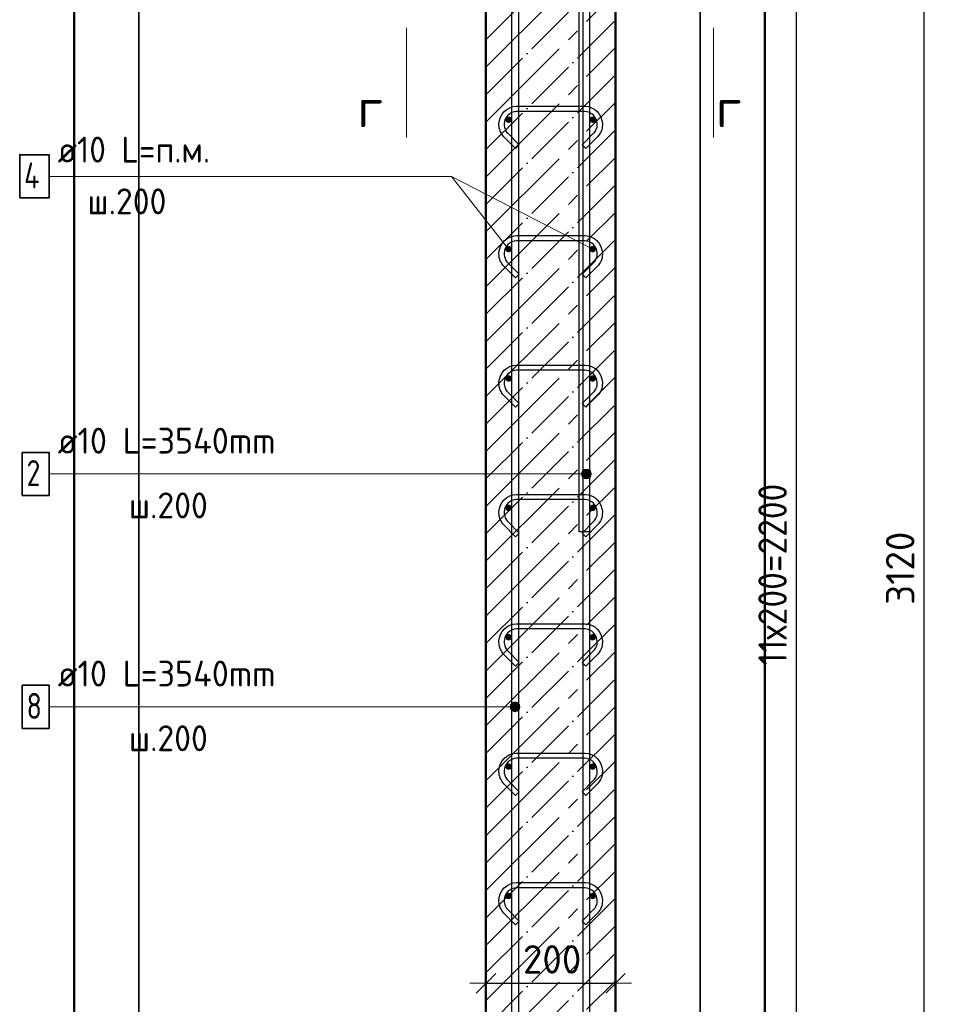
# Model space of a CAD drawing. Header units: millimetres. Extents: x -27380 to 48638, y 46540 to 72525.
# Tile 29 of 106: x -20814 to -19391, y 61243 to 62765. Entities that reach past the tile are written whole.
import ezdxf

# ---------------------------------------------------------------- set-up
doc = ezdxf.new("R2010")
doc.units = ezdxf.units.MM
doc.header["$PDMODE"] = 65
doc.linetypes.add('______11', pattern=[100, 80, -10, 0, -10])
doc.linetypes.add('______5', pattern=[220, 160, -20, 20, -20])
for name, color, linetype, lineweight in [('Standard', 7, 'Continuous', 25), ('Арм.стержн. вертикальными 1', 22, 'Continuous', 35), ('Арм.стержн.горизонт. 1', 180, 'Continuous', 35), ('Размерная линия_ общее', 7, 'Continuous', 13)]:
    doc.layers.add(name, color=color, linetype=linetype, lineweight=lineweight)
doc.layers.add('Арм.стержн. вертикальными 2', color=7, linetype='Continuous', lineweight=35, true_color=0x006e00)
doc.layers.add('Арм.стержн.Стяжки', color=7, linetype='Continuous', lineweight=35, true_color=0x501e0f)
doc.styles.add('ISOCPEUR', font='ISOCPEUR')
doc.dimstyles.new('DIMSTYLE_7', dxfattribs={"dimtxt": 44, "dimasz": 50, "dimexe": 0, "dimexo": 0, "dimgap": 22, "dimtad": 2, "dimdec": 0, "dimrnd": 5, "dimzin": 12, "dimdsep": 46, "dimtxsty": 'ISOCPEUR', "dimblk1": 'ALL_ML_STRICH', "dimblk2": 'ALL_ML_STRICH', "dimsah": 1, "dimcen": 0, "dimclrd": 7, "dimclre": 256, "dimclrt": 7, "dimadec": 0, "dimazin": 0, "dimtfac": 1, "dimtdec": 0, "dimtix": 1, "dimtmove": 2, "dimatfit": 3, "dimfxl": 0, "dimtzin": 0, "dimlwd": 0, "dimlwe": -3, "dimarcsym": 0})

# ---------------------------------------------------------------- blocks, each defined once
blk = doc.blocks.new('ALL_ML_STRICH')
at = {"color": 0, "linetype": 'ByBlock', "lineweight": -2}
for p, q in [((0, -0.5), (0, 0.5)), ((-1, 0), (0.5, 0)), ((-0.3, -0.3), (0.3, 0.3))]:
    blk.add_line(p, q, dxfattribs=at)
blk = doc.blocks.new('*D187')
at = {"layer": 'DEFPOINTS', "color": 7, "linetype": 'Continuous', "lineweight": 13, "transparency": 33554687}
for p in [(-19892.9, 63470.7), (-19845, 60350.7), (-19415.7, 60350.7)]:
    blk.add_point(p, dxfattribs=at)
at = {"layer": 'Размерная линия_ общее', "color": 253, "linetype": 'Continuous', "lineweight": -2, "true_color": 0xa0a0a0, "transparency": 33554687}
for p, q in [((-19872.9, 63470.7), (-19415.7, 63470.7)), ((-19825, 60350.7), (-19415.7, 60350.7))]:
    blk.add_line(p, q, dxfattribs=at)
at = {"layer": 'Размерная линия_ общее', "color": 7, "linetype": 'Continuous', "lineweight": -2, "transparency": 33554687}
blk.add_line((-19415.7, 60350.7), (-19415.7, 63470.7), dxfattribs=at)
at = {"layer": 'Размерная линия_ общее', "color": 7, "linetype": 'Continuous', "lineweight": 13, "transparency": 33554687, "xscale": 50, "yscale": 50, "zscale": 50}
for p, rotation in [((-19415.7, 63470.7), 90), ((-19415.7, 60350.7), 270)]:
    blk.add_blockref('ALL_ML_STRICH', p, dxfattribs=dict(at, rotation=rotation))
at = {"layer": 'Размерная линия_ общее', "color": 7, "linetype": 'Continuous', "lineweight": 13, "transparency": 33554687, "insert": (-19452.7, 61917.3), "char_height": 44, "width": 176, "attachment_point": 5, "rotation": 90, "style": 'ISOCPEUR'}
blk.add_mtext('\\A1;{3120}', dxfattribs=at)
blk = doc.blocks.new('*D191')
at = {"layer": 'DEFPOINTS', "color": 7, "linetype": 'Continuous', "lineweight": 13, "transparency": 33554687}
for p in [(-19927.9, 63010.7), (-19927.9, 60810.7), (-19612.9, 60810.7)]:
    blk.add_point(p, dxfattribs=at)
at = {"layer": 'Размерная линия_ общее', "color": 253, "linetype": 'Continuous', "lineweight": -2, "true_color": 0xa0a0a0, "transparency": 33554687}
for p, q in [((-19907.9, 63010.7), (-19612.9, 63010.7)), ((-19907.9, 60810.7), (-19612.9, 60810.7))]:
    blk.add_line(p, q, dxfattribs=at)
at = {"layer": 'Размерная линия_ общее', "color": 7, "linetype": 'Continuous', "lineweight": -2, "transparency": 33554687}
blk.add_line((-19612.9, 60810.7), (-19612.9, 63010.7), dxfattribs=at)
at = {"layer": 'Размерная линия_ общее', "color": 7, "linetype": 'Continuous', "lineweight": 13, "transparency": 33554687, "xscale": 50, "yscale": 50, "zscale": 50}
for p, rotation in [((-19612.9, 63010.7), 90), ((-19612.9, 60810.7), 270)]:
    blk.add_blockref('ALL_ML_STRICH', p, dxfattribs=dict(at, rotation=rotation))
at = {"layer": 'Размерная линия_ общее', "color": 7, "linetype": 'Continuous', "lineweight": 13, "transparency": 33554687, "insert": (-19671.9, 61766.7), "char_height": 44, "width": 2.2, "attachment_point": 1, "rotation": 90, "line_spacing_factor": 0.60241, "style": 'ISOCPEUR'}
blk.add_mtext('\\W0.91;11х200=2200', dxfattribs=at)
blk = doc.blocks.new('*D198')
at = {"layer": 'DEFPOINTS', "color": 7, "linetype": 'Continuous', "lineweight": 13, "transparency": 33554687}
for p in [(-20092.9, 61275.7), (-20092.9, 61266.3), (-19892.9, 61274.9)]:
    blk.add_point(p, dxfattribs=at)
at = {"layer": 'Размерная линия_ общее', "color": 253, "linetype": 'Continuous', "lineweight": -2, "true_color": 0xa0a0a0, "transparency": 33554687}
for p, q in [((-20092.9, 61275.7), (-20092.9, 61275.7)), ((-19892.9, 61275.7), (-19892.9, 61275.7))]:
    blk.add_line(p, q, dxfattribs=at)
at = {"layer": 'Размерная линия_ общее', "color": 7, "linetype": 'Continuous', "lineweight": -2, "transparency": 33554687}
blk.add_line((-20092.9, 61275.7), (-19892.9, 61275.7), dxfattribs=at)
at = {"layer": 'Размерная линия_ общее', "color": 7, "linetype": 'Continuous', "lineweight": 13, "transparency": 33554687, "xscale": 50, "yscale": 50, "zscale": 50, "rotation": 180}
blk.add_blockref('ALL_ML_STRICH', (-20092.9, 61275.7), dxfattribs=at)
at = {"layer": 'Размерная линия_ общее', "color": 7, "linetype": 'Continuous', "lineweight": 13, "transparency": 33554687, "xscale": 50, "yscale": 50, "zscale": 50}
blk.add_blockref('ALL_ML_STRICH', (-19892.9, 61275.7), dxfattribs=at)
at = {"layer": 'Размерная линия_ общее', "color": 7, "linetype": 'Continuous', "lineweight": 13, "transparency": 33554687, "insert": (-19990.7, 61312.7), "char_height": 44, "width": 132, "attachment_point": 5, "style": 'ISOCPEUR'}
blk.add_mtext('\\A1;{200}', dxfattribs=at)

msp = doc.modelspace()

# ---------------------------------------------------------------- hatches: boundary and pattern name
at = {"layer": 'Арм.стержн. вертикальными 1', "linetype": 'Continuous', "lineweight": 13, "transparency": 33554687}
for points in [[(-19944.3, 62059.4), (-19944.3, 62066.9), (-19945.4, 62063.1)], [(-19944.3, 62066.9), (-19941.6, 62056.7), (-19941.6, 62069.6)], [(-19944.3, 62066.9), (-19944.3, 62059.4), (-19941.6, 62056.7)], [(-19941.6, 62069.6), (-19937.9, 62055.6), (-19937.9, 62070.6)], [(-19941.6, 62069.6), (-19941.6, 62056.7), (-19937.9, 62055.6)], [(-19937.9, 62070.6), (-19937.9, 62055.6), (-19934.1, 62056.7)], [(-19937.9, 62070.6), (-19934.1, 62056.7), (-19934.1, 62069.6)], [(-19934.1, 62069.6), (-19934.1, 62056.7), (-19931.4, 62059.4)], [(-19934.1, 62069.6), (-19931.4, 62059.4), (-19931.4, 62066.9)], [(-19931.4, 62066.9), (-19931.4, 62059.4), (-19930.4, 62063.1)], [(-20054.3, 61699.4), (-20054.3, 61706.9), (-20055.4, 61703.1)], [(-20054.3, 61706.9), (-20051.6, 61696.7), (-20051.6, 61709.6)], [(-20054.3, 61706.9), (-20054.3, 61699.4), (-20051.6, 61696.7)], [(-20051.6, 61709.6), (-20047.9, 61695.6), (-20047.9, 61710.6)], [(-20051.6, 61709.6), (-20051.6, 61696.7), (-20047.9, 61695.6)], [(-20047.9, 61710.6), (-20047.9, 61695.6), (-20044.1, 61696.7)], [(-20047.9, 61710.6), (-20044.1, 61696.7), (-20044.1, 61709.6)], [(-20044.1, 61709.6), (-20044.1, 61696.7), (-20041.4, 61699.4)], [(-20044.1, 61709.6), (-20041.4, 61699.4), (-20041.4, 61706.9)], [(-20041.4, 61706.9), (-20041.4, 61699.4), (-20040.4, 61703.1)]]:
    msp.add_hatch(color=7, dxfattribs=at).paths.add_polyline_path(points)
at = {"layer": 'Арм.стержн.горизонт. 1', "linetype": 'Continuous', "lineweight": 50, "transparency": 33554687}
for points in [[(-20052.9, 62610.7), (-20053.3, 62612.6), (-20054.4, 62614.2), (-20056, 62615.3), (-20057.9, 62615.7), (-20059.8, 62615.3), (-20061.4, 62614.2), (-20062.5, 62612.6), (-20062.9, 62610.7), (-20062.5, 62608.8), (-20061.4, 62607.1), (-20059.8, 62606.1), (-20057.9, 62605.7), (-20056, 62606.1), (-20054.4, 62607.1), (-20053.3, 62608.8)], [(-19922.9, 62610.7), (-19923.3, 62612.6), (-19924.4, 62614.2), (-19926, 62615.3), (-19927.9, 62615.7), (-19929.8, 62615.3), (-19931.4, 62614.2), (-19932.5, 62612.6), (-19932.9, 62610.7), (-19932.5, 62608.8), (-19931.4, 62607.1), (-19929.8, 62606.1), (-19927.9, 62605.7), (-19926, 62606.1), (-19924.4, 62607.1), (-19923.3, 62608.8)], [(-20052.9, 62410.7), (-20053.3, 62412.6), (-20054.4, 62414.2), (-20056, 62415.3), (-20057.9, 62415.7), (-20059.8, 62415.3), (-20061.4, 62414.2), (-20062.5, 62412.6), (-20062.9, 62410.7), (-20062.5, 62408.8), (-20061.4, 62407.1), (-20059.8, 62406.1), (-20057.9, 62405.7), (-20056, 62406.1), (-20054.4, 62407.1), (-20053.3, 62408.8)], [(-19922.9, 62410.7), (-19923.3, 62412.6), (-19924.4, 62414.2), (-19926, 62415.3), (-19927.9, 62415.7), (-19929.8, 62415.3), (-19931.4, 62414.2), (-19932.5, 62412.6), (-19932.9, 62410.7), (-19932.5, 62408.8), (-19931.4, 62407.1), (-19929.8, 62406.1), (-19927.9, 62405.7), (-19926, 62406.1), (-19924.4, 62407.1), (-19923.3, 62408.8)], [(-20052.9, 62210.7), (-20053.3, 62212.6), (-20054.4, 62214.2), (-20056, 62215.3), (-20057.9, 62215.7), (-20059.8, 62215.3), (-20061.4, 62214.2), (-20062.5, 62212.6), (-20062.9, 62210.7), (-20062.5, 62208.8), (-20061.4, 62207.1), (-20059.8, 62206.1), (-20057.9, 62205.7), (-20056, 62206.1), (-20054.4, 62207.1), (-20053.3, 62208.8)], [(-19922.9, 62210.7), (-19923.3, 62212.6), (-19924.4, 62214.2), (-19926, 62215.3), (-19927.9, 62215.7), (-19929.8, 62215.3), (-19931.4, 62214.2), (-19932.5, 62212.6), (-19932.9, 62210.7), (-19932.5, 62208.8), (-19931.4, 62207.1), (-19929.8, 62206.1), (-19927.9, 62205.7), (-19926, 62206.1), (-19924.4, 62207.1), (-19923.3, 62208.8)], [(-20052.9, 62010.7), (-20053.3, 62012.6), (-20054.4, 62014.2), (-20056, 62015.3), (-20057.9, 62015.7), (-20059.8, 62015.3), (-20061.4, 62014.2), (-20062.5, 62012.6), (-20062.9, 62010.7), (-20062.5, 62008.8), (-20061.4, 62007.1), (-20059.8, 62006.1), (-20057.9, 62005.7), (-20056, 62006.1), (-20054.4, 62007.1), (-20053.3, 62008.8)], [(-19922.9, 62010.7), (-19923.3, 62012.6), (-19924.4, 62014.2), (-19926, 62015.3), (-19927.9, 62015.7), (-19929.8, 62015.3), (-19931.4, 62014.2), (-19932.5, 62012.6), (-19932.9, 62010.7), (-19932.5, 62008.8), (-19931.4, 62007.1), (-19929.8, 62006.1), (-19927.9, 62005.7), (-19926, 62006.1), (-19924.4, 62007.1), (-19923.3, 62008.8)], [(-20052.9, 61810.7), (-20053.3, 61812.6), (-20054.4, 61814.2), (-20056, 61815.3), (-20057.9, 61815.7), (-20059.8, 61815.3), (-20061.4, 61814.2), (-20062.5, 61812.6), (-20062.9, 61810.7), (-20062.5, 61808.8), (-20061.4, 61807.1), (-20059.8, 61806.1), (-20057.9, 61805.7), (-20056, 61806.1), (-20054.4, 61807.1), (-20053.3, 61808.8)], [(-19922.9, 61810.7), (-19923.3, 61812.6), (-19924.4, 61814.2), (-19926, 61815.3), (-19927.9, 61815.7), (-19929.8, 61815.3), (-19931.4, 61814.2), (-19932.5, 61812.6), (-19932.9, 61810.7), (-19932.5, 61808.8), (-19931.4, 61807.1), (-19929.8, 61806.1), (-19927.9, 61805.7), (-19926, 61806.1), (-19924.4, 61807.1), (-19923.3, 61808.8)], [(-20052.9, 61610.7), (-20053.3, 61612.6), (-20054.4, 61614.2), (-20056, 61615.3), (-20057.9, 61615.7), (-20059.8, 61615.3), (-20061.4, 61614.2), (-20062.5, 61612.6), (-20062.9, 61610.7), (-20062.5, 61608.8), (-20061.4, 61607.1), (-20059.8, 61606.1), (-20057.9, 61605.7), (-20056, 61606.1), (-20054.4, 61607.1), (-20053.3, 61608.8)], [(-19922.9, 61610.7), (-19923.3, 61612.6), (-19924.4, 61614.2), (-19926, 61615.3), (-19927.9, 61615.7), (-19929.8, 61615.3), (-19931.4, 61614.2), (-19932.5, 61612.6), (-19932.9, 61610.7), (-19932.5, 61608.8), (-19931.4, 61607.1), (-19929.8, 61606.1), (-19927.9, 61605.7), (-19926, 61606.1), (-19924.4, 61607.1), (-19923.3, 61608.8)], [(-20052.9, 61410.7), (-20053.3, 61412.6), (-20054.4, 61414.2), (-20056, 61415.3), (-20057.9, 61415.7), (-20059.8, 61415.3), (-20061.4, 61414.2), (-20062.5, 61412.6), (-20062.9, 61410.7), (-20062.5, 61408.8), (-20061.4, 61407.1), (-20059.8, 61406.1), (-20057.9, 61405.7), (-20056, 61406.1), (-20054.4, 61407.1), (-20053.3, 61408.8)], [(-19922.9, 61410.7), (-19923.3, 61412.6), (-19924.4, 61414.2), (-19926, 61415.3), (-19927.9, 61415.7), (-19929.8, 61415.3), (-19931.4, 61414.2), (-19932.5, 61412.6), (-19932.9, 61410.7), (-19932.5, 61408.8), (-19931.4, 61407.1), (-19929.8, 61406.1), (-19927.9, 61405.7), (-19926, 61406.1), (-19924.4, 61407.1), (-19923.3, 61408.8)]]:
    msp.add_hatch(color=4, dxfattribs=at).paths.add_polyline_path(points)

# ---------------------------------------------------------------- linework, layer by layer
at = {"layer": 'Standard', "color": 52, "linetype": 'Continuous', "lineweight": -3, "transparency": 33554687}
for p, q in [((-20629.4, 60306.1), (-20629.4, 63944.3)), ((-20629.4, 63944.3), (-20629.4, 60306.1)), ((-19762, 63944.3), (-19762, 60306.1)), ((-19762, 60306.1), (-19762, 63944.3))]:
    msp.add_line(p, q, dxfattribs=at)
at = {"layer": 'Standard', "color": 7, "linetype": 'Continuous', "lineweight": 13, "transparency": 33554687}
for p, q in [((-20215.7, 62752.8), (-20215.7, 62583.2)), ((-19741.1, 62752.8), (-19741.1, 62583.2)), ((-19927.9, 62410.7), (-20146.3, 62523.1))]:
    msp.add_line(p, q, dxfattribs=at)
at = {"layer": 'Standard', "color": 7, "linetype": 'Continuous', "lineweight": 50, "transparency": 33554687}
msp.add_lwpolyline([(-20729.4, 60206.1), (-19662, 60206.1), (-19662, 64044.3), (-20729.4, 64044.3), (-20729.4, 60206.1)], dxfattribs=at)
at = {"layer": 'Арм.стержн. вертикальными 1', "color": 7, "linetype": 'Continuous', "lineweight": 13, "transparency": 33554687}
for p, q in [((-20768.3, 62063.1), (-20164.3, 62063.1)), ((-20164.3, 62063.1), (-19937.9, 62063.1)), ((-19945.4, 62063.1), (-19945.4, 62063.1)), ((-19937.9, 62070.6), (-19937.9, 62070.6)), ((-19930.4, 62063.1), (-19930.4, 62063.1)), ((-19937.9, 62055.6), (-19937.9, 62055.6)), ((-20047.9, 61710.6), (-20047.9, 61710.6)), ((-20768.3, 61703.1), (-20164.3, 61703.1)), ((-20164.3, 61703.1), (-20047.9, 61703.1)), ((-20055.4, 61703.1), (-20055.4, 61703.1)), ((-20047.9, 61695.6), (-20047.9, 61695.6)), ((-20040.4, 61703.1), (-20040.4, 61703.1))]:
    msp.add_line(p, q, dxfattribs=at)
at = {"layer": 'Арм.стержн. вертикальными 1', "color": 4, "linetype": 'Continuous', "lineweight": 25, "transparency": 33554687}
for points in [[(-19942.9, 60350.7), (-19942.9, 63561.6), (-19943.5, 63566.2), (-19945, 63570.7), (-19947.4, 63574.9), (-19950.2, 63578.3), (-19953.6, 63581.2), (-19957.8, 63583.5), (-19962.4, 63585), (-19966.9, 63585.7), (-20247.9, 63585.7), (-20247.9, 63595.7), (-19966.2, 63595.7), (-19960.1, 63594.8), (-19953.8, 63592.7), (-19947.9, 63589.5), (-19943.1, 63585.4), (-19939.1, 63580.6), (-19935.8, 63574.8), (-19933.7, 63568.4), (-19932.9, 63562.3), (-19932.9, 60350.7), (-19942.9, 60350.7)], [(-19942.9, 60350.7), (-19942.9, 63561.6), (-19943.5, 63566.2), (-19945, 63570.7), (-19947.4, 63574.9), (-19950.2, 63578.3), (-19953.6, 63581.2), (-19957.8, 63583.5), (-19962.4, 63585), (-19966.9, 63585.7), (-20247.9, 63585.7), (-20247.9, 63595.7), (-19966.2, 63595.7), (-19960.1, 63594.8), (-19953.8, 63592.7), (-19947.9, 63589.5), (-19943.1, 63585.4), (-19939.1, 63580.6), (-19935.8, 63574.8), (-19933.7, 63568.4), (-19932.9, 63562.3), (-19932.9, 60350.7), (-19942.9, 60350.7)], [(-19942.9, 60350.7), (-19942.9, 63561.6), (-19943.5, 63566.2), (-19945, 63570.7), (-19947.4, 63574.9), (-19950.2, 63578.3), (-19953.6, 63581.2), (-19957.8, 63583.5), (-19962.4, 63585), (-19966.9, 63585.7), (-20247.9, 63585.7), (-20247.9, 63595.7), (-19966.2, 63595.7), (-19960.1, 63594.8), (-19953.8, 63592.7), (-19947.9, 63589.5), (-19943.1, 63585.4), (-19939.1, 63580.6), (-19935.8, 63574.8), (-19933.7, 63568.4), (-19932.9, 63562.3), (-19932.9, 60350.7), (-19942.9, 60350.7)], [(-20052.9, 60350.7), (-20052.9, 63501.6), (-20053.5, 63506.2), (-20055, 63510.7), (-20057.4, 63514.9), (-20060.2, 63518.3), (-20063.6, 63521.2), (-20067.8, 63523.5), (-20072.4, 63525), (-20076.9, 63525.7), (-20417.9, 63525.7), (-20417.9, 63535.7), (-20076.2, 63535.7), (-20070.1, 63534.8), (-20063.8, 63532.7), (-20057.9, 63529.5), (-20053.1, 63525.4), (-20049.1, 63520.6), (-20045.8, 63514.8), (-20043.7, 63508.4), (-20042.9, 63502.3), (-20042.9, 60350.7), (-20052.9, 60350.7)], [(-20052.9, 60350.7), (-20052.9, 63501.6), (-20053.5, 63506.2), (-20055, 63510.7), (-20057.4, 63514.9), (-20060.2, 63518.3), (-20063.6, 63521.2), (-20067.8, 63523.5), (-20072.4, 63525), (-20076.9, 63525.7), (-20417.9, 63525.7), (-20417.9, 63535.7), (-20076.2, 63535.7), (-20070.1, 63534.8), (-20063.8, 63532.7), (-20057.9, 63529.5), (-20053.1, 63525.4), (-20049.1, 63520.6), (-20045.8, 63514.8), (-20043.7, 63508.4), (-20042.9, 63502.3), (-20042.9, 60350.7), (-20052.9, 60350.7)], [(-20052.9, 60350.7), (-20052.9, 63501.6), (-20053.5, 63506.2), (-20055, 63510.7), (-20057.4, 63514.9), (-20060.2, 63518.3), (-20063.6, 63521.2), (-20067.8, 63523.5), (-20072.4, 63525), (-20076.9, 63525.7), (-20417.9, 63525.7), (-20417.9, 63535.7), (-20076.2, 63535.7), (-20070.1, 63534.8), (-20063.8, 63532.7), (-20057.9, 63529.5), (-20053.1, 63525.4), (-20049.1, 63520.6), (-20045.8, 63514.8), (-20043.7, 63508.4), (-20042.9, 63502.3), (-20042.9, 60350.7), (-20052.9, 60350.7)]]:
    msp.add_lwpolyline(points, dxfattribs=at)
at = {"layer": 'Арм.стержн. вертикальными 1', "color": 7, "linetype": 'Continuous', "lineweight": 35, "transparency": 33554687}
for points in [[(-20809.7, 62029.8), (-20768.3, 62029.8), (-20768.3, 62096.5), (-20809.7, 62096.5), (-20809.7, 62029.8)], [(-20809.7, 61669.8), (-20768.3, 61669.8), (-20768.3, 61736.5), (-20809.7, 61736.5), (-20809.7, 61669.8)]]:
    msp.add_lwpolyline(points, dxfattribs=at)
at = {"layer": 'Арм.стержн. вертикальными 1', "color": 7, "linetype": 'Continuous', "lineweight": 13, "transparency": 33554687}
for centre in [(-19937.9, 62063.1), (-20047.9, 61703.1)]:
    msp.add_circle(centre, 7.5, dxfattribs=at)
at = {"layer": 'Арм.стержн. вертикальными 2', "color": 7, "linetype": 'Continuous', "lineweight": 25, "transparency": 33554687}
msp.add_lwpolyline([(-20598.9, 63603.7), (-19986.3, 63603.7), (-19976.5, 63602.3), (-19966.3, 63599), (-19957, 63593.7), (-19949.3, 63587.3), (-19942.8, 63579.6), (-19937.6, 63570.2), (-19934.3, 63560.1), (-19932.9, 63550.3), (-19932.9, 61973.7), (-19948.9, 61973.7), (-19948.9, 63549.2), (-19949.9, 63556.4), (-19952.3, 63563.8), (-19956.1, 63570.5), (-19960.6, 63575.9), (-19966.1, 63580.5), (-19972.8, 63584.3), (-19980.1, 63586.7), (-19987.4, 63587.7), (-20598.9, 63587.7), (-20598.9, 63603.7)], dxfattribs=at)
msp.add_lwpolyline([(-20598.9, 63603.7), (-19986.3, 63603.7), (-19976.5, 63602.3), (-19966.3, 63599), (-19957, 63593.7), (-19949.3, 63587.3), (-19942.8, 63579.6), (-19937.6, 63570.2), (-19934.3, 63560.1), (-19932.9, 63550.3), (-19932.9, 61973.7), (-19948.9, 61973.7), (-19948.9, 63549.2), (-19949.9, 63556.4), (-19952.3, 63563.8), (-19956.1, 63570.5), (-19960.6, 63575.9), (-19966.1, 63580.5), (-19972.8, 63584.3), (-19980.1, 63586.7), (-19987.4, 63587.7), (-20598.9, 63587.7), (-20598.9, 63603.7)], dxfattribs=at)
msp.add_lwpolyline([(-20598.9, 63603.7), (-19986.3, 63603.7), (-19976.5, 63602.3), (-19966.3, 63599), (-19957, 63593.7), (-19949.3, 63587.3), (-19942.8, 63579.6), (-19937.6, 63570.2), (-19934.3, 63560.1), (-19932.9, 63550.3), (-19932.9, 61973.7), (-19948.9, 61973.7), (-19948.9, 63549.2), (-19949.9, 63556.4), (-19952.3, 63563.8), (-19956.1, 63570.5), (-19960.6, 63575.9), (-19966.1, 63580.5), (-19972.8, 63584.3), (-19980.1, 63586.7), (-19987.4, 63587.7), (-20598.9, 63587.7), (-20598.9, 63603.7)], dxfattribs=at)
at = {"layer": 'Арм.стержн.горизонт. 1', "color": 7, "linetype": 'Continuous', "lineweight": 13, "transparency": 33554687}
for p, q in [((-20768.3, 62523.1), (-20146.3, 62523.1)), ((-20146.3, 62523.1), (-20057.9, 62410.7))]:
    msp.add_line(p, q, dxfattribs=at)
at = {"layer": 'Арм.стержн.горизонт. 1', "color": 7, "linetype": 'Continuous', "lineweight": 35, "transparency": 33554687}
msp.add_lwpolyline([(-20813.7, 62489.8), (-20768.3, 62489.8), (-20768.3, 62556.5), (-20813.7, 62556.5), (-20813.7, 62489.8)], dxfattribs=at)
at = {"layer": 'Арм.стержн.Стяжки', "color": 40, "linetype": 'Continuous', "lineweight": 25, "transparency": 33554687}
for points in [[(-20047.1, 62566.1), (-20065.2, 62584.2), (-20066.8, 62586.1), (-20068.4, 62588.2), (-20069.7, 62590.5), (-20070.8, 62592.8), (-20071.6, 62595.2), (-20072.3, 62597.8), (-20072.7, 62600.4), (-20072.9, 62602.9), (-20072.9, 62604.9), (-20072.2, 62609.7), (-20070.5, 62614.8), (-20067.9, 62619.5), (-20064.7, 62623.3), (-20060.9, 62626.6), (-20056.2, 62629.2), (-20051.1, 62630.9), (-20046.2, 62631.5), (-19939.6, 62631.5), (-19934.7, 62630.9), (-19929.6, 62629.2), (-19924.9, 62626.6), (-19921.1, 62623.3), (-19917.9, 62619.5), (-19915.3, 62614.8), (-19913.6, 62609.7), (-19912.9, 62604.9), (-19912.9, 62602.9), (-19913.1, 62600.4), (-19913.5, 62597.8), (-19914.1, 62595.2), (-19915, 62592.8), (-19916.1, 62590.5), (-19917.4, 62588.2), (-19919, 62586.1), (-19920.6, 62584.2), (-19938.7, 62566.1), (-19944.3, 62571.8), (-19926.5, 62589.7), (-19925.2, 62591.1), (-19924.2, 62592.6), (-19923.2, 62594.2), (-19922.4, 62595.9), (-19921.8, 62597.6), (-19921.3, 62599.4), (-19921, 62601.3), (-19920.9, 62603.2), (-19920.9, 62604.3), (-19921.4, 62607.9), (-19922.6, 62611.6), (-19924.5, 62614.9), (-19926.8, 62617.7), (-19929.5, 62619.9), (-19932.9, 62621.8), (-19936.5, 62623), (-19940.1, 62623.5), (-20045.7, 62623.5), (-20049.3, 62623), (-20052.9, 62621.8), (-20056.3, 62619.9), (-20059, 62617.7), (-20061.3, 62614.9), (-20063.2, 62611.6), (-20064.4, 62607.9), (-20064.9, 62604.3), (-20064.9, 62603.2), (-20064.8, 62601.3), (-20064.5, 62599.4), (-20064, 62597.6), (-20063.4, 62595.9), (-20062.6, 62594.2), (-20061.6, 62592.6), (-20060.5, 62591.1), (-20059.3, 62589.7), (-20041.4, 62571.8), (-20047.1, 62566.1)], [(-20047.1, 62566.1), (-20065.2, 62584.2), (-20066.8, 62586.1), (-20068.4, 62588.2), (-20069.7, 62590.5), (-20070.8, 62592.8), (-20071.6, 62595.2), (-20072.3, 62597.8), (-20072.7, 62600.4), (-20072.9, 62602.9), (-20072.9, 62604.9), (-20072.2, 62609.7), (-20070.5, 62614.8), (-20067.9, 62619.5), (-20064.7, 62623.3), (-20060.9, 62626.6), (-20056.2, 62629.2), (-20051.1, 62630.9), (-20046.2, 62631.5), (-19939.6, 62631.5), (-19934.7, 62630.9), (-19929.6, 62629.2), (-19924.9, 62626.6), (-19921.1, 62623.3), (-19917.9, 62619.5), (-19915.3, 62614.8), (-19913.6, 62609.7), (-19912.9, 62604.9), (-19912.9, 62602.9), (-19913.1, 62600.4), (-19913.5, 62597.8), (-19914.1, 62595.2), (-19915, 62592.8), (-19916.1, 62590.5), (-19917.4, 62588.2), (-19919, 62586.1), (-19920.6, 62584.2), (-19938.7, 62566.1), (-19944.3, 62571.8), (-19926.5, 62589.7), (-19925.2, 62591.1), (-19924.2, 62592.6), (-19923.2, 62594.2), (-19922.4, 62595.9), (-19921.8, 62597.6), (-19921.3, 62599.4), (-19921, 62601.3), (-19920.9, 62603.2), (-19920.9, 62604.3), (-19921.4, 62607.9), (-19922.6, 62611.6), (-19924.5, 62614.9), (-19926.8, 62617.7), (-19929.5, 62619.9), (-19932.9, 62621.8), (-19936.5, 62623), (-19940.1, 62623.5), (-20045.7, 62623.5), (-20049.3, 62623), (-20052.9, 62621.8), (-20056.3, 62619.9), (-20059, 62617.7), (-20061.3, 62614.9), (-20063.2, 62611.6), (-20064.4, 62607.9), (-20064.9, 62604.3), (-20064.9, 62603.2), (-20064.8, 62601.3), (-20064.5, 62599.4), (-20064, 62597.6), (-20063.4, 62595.9), (-20062.6, 62594.2), (-20061.6, 62592.6), (-20060.5, 62591.1), (-20059.3, 62589.7), (-20041.4, 62571.8), (-20047.1, 62566.1)], [(-20047.1, 62366.1), (-20065.2, 62384.2), (-20066.8, 62386.1), (-20068.4, 62388.2), (-20069.7, 62390.5), (-20070.8, 62392.8), (-20071.6, 62395.2), (-20072.3, 62397.8), (-20072.7, 62400.4), (-20072.9, 62402.9), (-20072.9, 62404.9), (-20072.2, 62409.7), (-20070.5, 62414.8), (-20067.9, 62419.5), (-20064.7, 62423.3), (-20060.9, 62426.6), (-20056.2, 62429.2), (-20051.1, 62430.9), (-20046.2, 62431.5), (-19939.6, 62431.5), (-19934.7, 62430.9), (-19929.6, 62429.2), (-19924.9, 62426.6), (-19921.1, 62423.3), (-19917.9, 62419.5), (-19915.3, 62414.8), (-19913.6, 62409.7), (-19912.9, 62404.9), (-19912.9, 62402.9), (-19913.1, 62400.4), (-19913.5, 62397.8), (-19914.1, 62395.2), (-19915, 62392.8), (-19916.1, 62390.5), (-19917.4, 62388.2), (-19919, 62386.1), (-19920.6, 62384.2), (-19938.7, 62366.1), (-19944.3, 62371.8), (-19926.5, 62389.7), (-19925.2, 62391.1), (-19924.2, 62392.6), (-19923.2, 62394.2), (-19922.4, 62395.9), (-19921.8, 62397.6), (-19921.3, 62399.4), (-19921, 62401.3), (-19920.9, 62403.2), (-19920.9, 62404.3), (-19921.4, 62407.9), (-19922.6, 62411.6), (-19924.5, 62414.9), (-19926.8, 62417.7), (-19929.5, 62419.9), (-19932.9, 62421.8), (-19936.5, 62423), (-19940.1, 62423.5), (-20045.7, 62423.5), (-20049.3, 62423), (-20052.9, 62421.8), (-20056.3, 62419.9), (-20059, 62417.7), (-20061.3, 62414.9), (-20063.2, 62411.6), (-20064.4, 62407.9), (-20064.9, 62404.3), (-20064.9, 62403.2), (-20064.8, 62401.3), (-20064.5, 62399.4), (-20064, 62397.6), (-20063.4, 62395.9), (-20062.6, 62394.2), (-20061.6, 62392.6), (-20060.5, 62391.1), (-20059.3, 62389.7), (-20041.4, 62371.8), (-20047.1, 62366.1)], [(-20047.1, 62166.1), (-20065.2, 62184.2), (-20066.8, 62186.1), (-20068.4, 62188.2), (-20069.7, 62190.5), (-20070.8, 62192.8), (-20071.6, 62195.2), (-20072.3, 62197.8), (-20072.7, 62200.4), (-20072.9, 62202.9), (-20072.9, 62204.9), (-20072.2, 62209.7), (-20070.5, 62214.8), (-20067.9, 62219.5), (-20064.7, 62223.3), (-20060.9, 62226.6), (-20056.2, 62229.2), (-20051.1, 62230.9), (-20046.2, 62231.5), (-19939.6, 62231.5), (-19934.7, 62230.9), (-19929.6, 62229.2), (-19924.9, 62226.6), (-19921.1, 62223.3), (-19917.9, 62219.5), (-19915.3, 62214.8), (-19913.6, 62209.7), (-19912.9, 62204.9), (-19912.9, 62202.9), (-19913.1, 62200.4), (-19913.5, 62197.8), (-19914.1, 62195.2), (-19915, 62192.8), (-19916.1, 62190.5), (-19917.4, 62188.2), (-19919, 62186.1), (-19920.6, 62184.2), (-19938.7, 62166.1), (-19944.3, 62171.8), (-19926.5, 62189.7), (-19925.2, 62191.1), (-19924.2, 62192.6), (-19923.2, 62194.2), (-19922.4, 62195.9), (-19921.8, 62197.6), (-19921.3, 62199.4), (-19921, 62201.3), (-19920.9, 62203.2), (-19920.9, 62204.3), (-19921.4, 62207.9), (-19922.6, 62211.6), (-19924.5, 62214.9), (-19926.8, 62217.7), (-19929.5, 62219.9), (-19932.9, 62221.8), (-19936.5, 62223), (-19940.1, 62223.5), (-20045.7, 62223.5), (-20049.3, 62223), (-20052.9, 62221.8), (-20056.3, 62219.9), (-20059, 62217.7), (-20061.3, 62214.9), (-20063.2, 62211.6), (-20064.4, 62207.9), (-20064.9, 62204.3), (-20064.9, 62203.2), (-20064.8, 62201.3), (-20064.5, 62199.4), (-20064, 62197.6), (-20063.4, 62195.9), (-20062.6, 62194.2), (-20061.6, 62192.6), (-20060.5, 62191.1), (-20059.3, 62189.7), (-20041.4, 62171.8), (-20047.1, 62166.1)], [(-20047.1, 62166.1), (-20065.2, 62184.2), (-20066.8, 62186.1), (-20068.4, 62188.2), (-20069.7, 62190.5), (-20070.8, 62192.8), (-20071.6, 62195.2), (-20072.3, 62197.8), (-20072.7, 62200.4), (-20072.9, 62202.9), (-20072.9, 62204.9), (-20072.2, 62209.7), (-20070.5, 62214.8), (-20067.9, 62219.5), (-20064.7, 62223.3), (-20060.9, 62226.6), (-20056.2, 62229.2), (-20051.1, 62230.9), (-20046.2, 62231.5), (-19939.6, 62231.5), (-19934.7, 62230.9), (-19929.6, 62229.2), (-19924.9, 62226.6), (-19921.1, 62223.3), (-19917.9, 62219.5), (-19915.3, 62214.8), (-19913.6, 62209.7), (-19912.9, 62204.9), (-19912.9, 62202.9), (-19913.1, 62200.4), (-19913.5, 62197.8), (-19914.1, 62195.2), (-19915, 62192.8), (-19916.1, 62190.5), (-19917.4, 62188.2), (-19919, 62186.1), (-19920.6, 62184.2), (-19938.7, 62166.1), (-19944.3, 62171.8), (-19926.5, 62189.7), (-19925.2, 62191.1), (-19924.2, 62192.6), (-19923.2, 62194.2), (-19922.4, 62195.9), (-19921.8, 62197.6), (-19921.3, 62199.4), (-19921, 62201.3), (-19920.9, 62203.2), (-19920.9, 62204.3), (-19921.4, 62207.9), (-19922.6, 62211.6), (-19924.5, 62214.9), (-19926.8, 62217.7), (-19929.5, 62219.9), (-19932.9, 62221.8), (-19936.5, 62223), (-19940.1, 62223.5), (-20045.7, 62223.5), (-20049.3, 62223), (-20052.9, 62221.8), (-20056.3, 62219.9), (-20059, 62217.7), (-20061.3, 62214.9), (-20063.2, 62211.6), (-20064.4, 62207.9), (-20064.9, 62204.3), (-20064.9, 62203.2), (-20064.8, 62201.3), (-20064.5, 62199.4), (-20064, 62197.6), (-20063.4, 62195.9), (-20062.6, 62194.2), (-20061.6, 62192.6), (-20060.5, 62191.1), (-20059.3, 62189.7), (-20041.4, 62171.8), (-20047.1, 62166.1)], [(-20047.1, 61966.1), (-20065.2, 61984.2), (-20066.8, 61986.1), (-20068.4, 61988.2), (-20069.7, 61990.5), (-20070.8, 61992.8), (-20071.6, 61995.2), (-20072.3, 61997.8), (-20072.7, 62000.4), (-20072.9, 62002.9), (-20072.9, 62004.9), (-20072.2, 62009.7), (-20070.5, 62014.8), (-20067.9, 62019.5), (-20064.7, 62023.3), (-20060.9, 62026.6), (-20056.2, 62029.2), (-20051.1, 62030.9), (-20046.2, 62031.5), (-19939.6, 62031.5), (-19934.7, 62030.9), (-19929.6, 62029.2), (-19924.9, 62026.6), (-19921.1, 62023.3), (-19917.9, 62019.5), (-19915.3, 62014.8), (-19913.6, 62009.7), (-19912.9, 62004.9), (-19912.9, 62002.9), (-19913.1, 62000.4), (-19913.5, 61997.8), (-19914.1, 61995.2), (-19915, 61992.8), (-19916.1, 61990.5), (-19917.4, 61988.2), (-19919, 61986.1), (-19920.6, 61984.2), (-19938.7, 61966.1), (-19944.3, 61971.8), (-19926.5, 61989.7), (-19925.2, 61991.1), (-19924.2, 61992.6), (-19923.2, 61994.2), (-19922.4, 61995.9), (-19921.8, 61997.6), (-19921.3, 61999.4), (-19921, 62001.3), (-19920.9, 62003.2), (-19920.9, 62004.3), (-19921.4, 62007.9), (-19922.6, 62011.6), (-19924.5, 62014.9), (-19926.8, 62017.7), (-19929.5, 62019.9), (-19932.9, 62021.8), (-19936.5, 62023), (-19940.1, 62023.5), (-20045.7, 62023.5), (-20049.3, 62023), (-20052.9, 62021.8), (-20056.3, 62019.9), (-20059, 62017.7), (-20061.3, 62014.9), (-20063.2, 62011.6), (-20064.4, 62007.9), (-20064.9, 62004.3), (-20064.9, 62003.2), (-20064.8, 62001.3), (-20064.5, 61999.4), (-20064, 61997.6), (-20063.4, 61995.9), (-20062.6, 61994.2), (-20061.6, 61992.6), (-20060.5, 61991.1), (-20059.3, 61989.7), (-20041.4, 61971.8), (-20047.1, 61966.1)], [(-20047.1, 61766.1), (-20065.2, 61784.2), (-20066.8, 61786.1), (-20068.4, 61788.2), (-20069.7, 61790.5), (-20070.8, 61792.8), (-20071.6, 61795.2), (-20072.3, 61797.8), (-20072.7, 61800.4), (-20072.9, 61802.9), (-20072.9, 61804.9), (-20072.2, 61809.7), (-20070.5, 61814.8), (-20067.9, 61819.5), (-20064.7, 61823.3), (-20060.9, 61826.6), (-20056.2, 61829.2), (-20051.1, 61830.9), (-20046.2, 61831.5), (-19939.6, 61831.5), (-19934.7, 61830.9), (-19929.6, 61829.2), (-19924.9, 61826.6), (-19921.1, 61823.3), (-19917.9, 61819.5), (-19915.3, 61814.8), (-19913.6, 61809.7), (-19912.9, 61804.9), (-19912.9, 61802.9), (-19913.1, 61800.4), (-19913.5, 61797.8), (-19914.1, 61795.2), (-19915, 61792.8), (-19916.1, 61790.5), (-19917.4, 61788.2), (-19919, 61786.1), (-19920.6, 61784.2), (-19938.7, 61766.1), (-19944.3, 61771.8), (-19926.5, 61789.7), (-19925.2, 61791.1), (-19924.2, 61792.6), (-19923.2, 61794.2), (-19922.4, 61795.9), (-19921.8, 61797.6), (-19921.3, 61799.4), (-19921, 61801.3), (-19920.9, 61803.2), (-19920.9, 61804.3), (-19921.4, 61807.9), (-19922.6, 61811.6), (-19924.5, 61814.9), (-19926.8, 61817.7), (-19929.5, 61819.9), (-19932.9, 61821.8), (-19936.5, 61823), (-19940.1, 61823.5), (-20045.7, 61823.5), (-20049.3, 61823), (-20052.9, 61821.8), (-20056.3, 61819.9), (-20059, 61817.7), (-20061.3, 61814.9), (-20063.2, 61811.6), (-20064.4, 61807.9), (-20064.9, 61804.3), (-20064.9, 61803.2), (-20064.8, 61801.3), (-20064.5, 61799.4), (-20064, 61797.6), (-20063.4, 61795.9), (-20062.6, 61794.2), (-20061.6, 61792.6), (-20060.5, 61791.1), (-20059.3, 61789.7), (-20041.4, 61771.8), (-20047.1, 61766.1)], [(-20047.1, 61766.1), (-20065.2, 61784.2), (-20066.8, 61786.1), (-20068.4, 61788.2), (-20069.7, 61790.5), (-20070.8, 61792.8), (-20071.6, 61795.2), (-20072.3, 61797.8), (-20072.7, 61800.4), (-20072.9, 61802.9), (-20072.9, 61804.9), (-20072.2, 61809.7), (-20070.5, 61814.8), (-20067.9, 61819.5), (-20064.7, 61823.3), (-20060.9, 61826.6), (-20056.2, 61829.2), (-20051.1, 61830.9), (-20046.2, 61831.5), (-19939.6, 61831.5), (-19934.7, 61830.9), (-19929.6, 61829.2), (-19924.9, 61826.6), (-19921.1, 61823.3), (-19917.9, 61819.5), (-19915.3, 61814.8), (-19913.6, 61809.7), (-19912.9, 61804.9), (-19912.9, 61802.9), (-19913.1, 61800.4), (-19913.5, 61797.8), (-19914.1, 61795.2), (-19915, 61792.8), (-19916.1, 61790.5), (-19917.4, 61788.2), (-19919, 61786.1), (-19920.6, 61784.2), (-19938.7, 61766.1), (-19944.3, 61771.8), (-19926.5, 61789.7), (-19925.2, 61791.1), (-19924.2, 61792.6), (-19923.2, 61794.2), (-19922.4, 61795.9), (-19921.8, 61797.6), (-19921.3, 61799.4), (-19921, 61801.3), (-19920.9, 61803.2), (-19920.9, 61804.3), (-19921.4, 61807.9), (-19922.6, 61811.6), (-19924.5, 61814.9), (-19926.8, 61817.7), (-19929.5, 61819.9), (-19932.9, 61821.8), (-19936.5, 61823), (-19940.1, 61823.5), (-20045.7, 61823.5), (-20049.3, 61823), (-20052.9, 61821.8), (-20056.3, 61819.9), (-20059, 61817.7), (-20061.3, 61814.9), (-20063.2, 61811.6), (-20064.4, 61807.9), (-20064.9, 61804.3), (-20064.9, 61803.2), (-20064.8, 61801.3), (-20064.5, 61799.4), (-20064, 61797.6), (-20063.4, 61795.9), (-20062.6, 61794.2), (-20061.6, 61792.6), (-20060.5, 61791.1), (-20059.3, 61789.7), (-20041.4, 61771.8), (-20047.1, 61766.1)], [(-20047.1, 61566.1), (-20065.2, 61584.2), (-20066.8, 61586.1), (-20068.4, 61588.2), (-20069.7, 61590.5), (-20070.8, 61592.8), (-20071.6, 61595.2), (-20072.3, 61597.8), (-20072.7, 61600.4), (-20072.9, 61602.9), (-20072.9, 61604.9), (-20072.2, 61609.7), (-20070.5, 61614.8), (-20067.9, 61619.5), (-20064.7, 61623.3), (-20060.9, 61626.6), (-20056.2, 61629.2), (-20051.1, 61630.9), (-20046.2, 61631.5), (-19939.6, 61631.5), (-19934.7, 61630.9), (-19929.6, 61629.2), (-19924.9, 61626.6), (-19921.1, 61623.3), (-19917.9, 61619.5), (-19915.3, 61614.8), (-19913.6, 61609.7), (-19912.9, 61604.9), (-19912.9, 61602.9), (-19913.1, 61600.4), (-19913.5, 61597.8), (-19914.1, 61595.2), (-19915, 61592.8), (-19916.1, 61590.5), (-19917.4, 61588.2), (-19919, 61586.1), (-19920.6, 61584.2), (-19938.7, 61566.1), (-19944.3, 61571.8), (-19926.5, 61589.7), (-19925.2, 61591.1), (-19924.2, 61592.6), (-19923.2, 61594.2), (-19922.4, 61595.9), (-19921.8, 61597.6), (-19921.3, 61599.4), (-19921, 61601.3), (-19920.9, 61603.2), (-19920.9, 61604.3), (-19921.4, 61607.9), (-19922.6, 61611.6), (-19924.5, 61614.9), (-19926.8, 61617.7), (-19929.5, 61619.9), (-19932.9, 61621.8), (-19936.5, 61623), (-19940.1, 61623.5), (-20045.7, 61623.5), (-20049.3, 61623), (-20052.9, 61621.8), (-20056.3, 61619.9), (-20059, 61617.7), (-20061.3, 61614.9), (-20063.2, 61611.6), (-20064.4, 61607.9), (-20064.9, 61604.3), (-20064.9, 61603.2), (-20064.8, 61601.3), (-20064.5, 61599.4), (-20064, 61597.6), (-20063.4, 61595.9), (-20062.6, 61594.2), (-20061.6, 61592.6), (-20060.5, 61591.1), (-20059.3, 61589.7), (-20041.4, 61571.8), (-20047.1, 61566.1)], [(-20047.1, 61366.1), (-20065.2, 61384.2), (-20066.8, 61386.1), (-20068.4, 61388.2), (-20069.7, 61390.5), (-20070.8, 61392.8), (-20071.6, 61395.2), (-20072.3, 61397.8), (-20072.7, 61400.4), (-20072.9, 61402.9), (-20072.9, 61404.9), (-20072.2, 61409.7), (-20070.5, 61414.8), (-20067.9, 61419.5), (-20064.7, 61423.3), (-20060.9, 61426.6), (-20056.2, 61429.2), (-20051.1, 61430.9), (-20046.2, 61431.5), (-19939.6, 61431.5), (-19934.7, 61430.9), (-19929.6, 61429.2), (-19924.9, 61426.6), (-19921.1, 61423.3), (-19917.9, 61419.5), (-19915.3, 61414.8), (-19913.6, 61409.7), (-19912.9, 61404.9), (-19912.9, 61402.9), (-19913.1, 61400.4), (-19913.5, 61397.8), (-19914.1, 61395.2), (-19915, 61392.8), (-19916.1, 61390.5), (-19917.4, 61388.2), (-19919, 61386.1), (-19920.6, 61384.2), (-19938.7, 61366.1), (-19944.3, 61371.8), (-19926.5, 61389.7), (-19925.2, 61391.1), (-19924.2, 61392.6), (-19923.2, 61394.2), (-19922.4, 61395.9), (-19921.8, 61397.6), (-19921.3, 61399.4), (-19921, 61401.3), (-19920.9, 61403.2), (-19920.9, 61404.3), (-19921.4, 61407.9), (-19922.6, 61411.6), (-19924.5, 61414.9), (-19926.8, 61417.7), (-19929.5, 61419.9), (-19932.9, 61421.8), (-19936.5, 61423), (-19940.1, 61423.5), (-20045.7, 61423.5), (-20049.3, 61423), (-20052.9, 61421.8), (-20056.3, 61419.9), (-20059, 61417.7), (-20061.3, 61414.9), (-20063.2, 61411.6), (-20064.4, 61407.9), (-20064.9, 61404.3), (-20064.9, 61403.2), (-20064.8, 61401.3), (-20064.5, 61399.4), (-20064, 61397.6), (-20063.4, 61395.9), (-20062.6, 61394.2), (-20061.6, 61392.6), (-20060.5, 61391.1), (-20059.3, 61389.7), (-20041.4, 61371.8), (-20047.1, 61366.1)], [(-20047.1, 61366.1), (-20065.2, 61384.2), (-20066.8, 61386.1), (-20068.4, 61388.2), (-20069.7, 61390.5), (-20070.8, 61392.8), (-20071.6, 61395.2), (-20072.3, 61397.8), (-20072.7, 61400.4), (-20072.9, 61402.9), (-20072.9, 61404.9), (-20072.2, 61409.7), (-20070.5, 61414.8), (-20067.9, 61419.5), (-20064.7, 61423.3), (-20060.9, 61426.6), (-20056.2, 61429.2), (-20051.1, 61430.9), (-20046.2, 61431.5), (-19939.6, 61431.5), (-19934.7, 61430.9), (-19929.6, 61429.2), (-19924.9, 61426.6), (-19921.1, 61423.3), (-19917.9, 61419.5), (-19915.3, 61414.8), (-19913.6, 61409.7), (-19912.9, 61404.9), (-19912.9, 61402.9), (-19913.1, 61400.4), (-19913.5, 61397.8), (-19914.1, 61395.2), (-19915, 61392.8), (-19916.1, 61390.5), (-19917.4, 61388.2), (-19919, 61386.1), (-19920.6, 61384.2), (-19938.7, 61366.1), (-19944.3, 61371.8), (-19926.5, 61389.7), (-19925.2, 61391.1), (-19924.2, 61392.6), (-19923.2, 61394.2), (-19922.4, 61395.9), (-19921.8, 61397.6), (-19921.3, 61399.4), (-19921, 61401.3), (-19920.9, 61403.2), (-19920.9, 61404.3), (-19921.4, 61407.9), (-19922.6, 61411.6), (-19924.5, 61414.9), (-19926.8, 61417.7), (-19929.5, 61419.9), (-19932.9, 61421.8), (-19936.5, 61423), (-19940.1, 61423.5), (-20045.7, 61423.5), (-20049.3, 61423), (-20052.9, 61421.8), (-20056.3, 61419.9), (-20059, 61417.7), (-20061.3, 61414.9), (-20063.2, 61411.6), (-20064.4, 61407.9), (-20064.9, 61404.3), (-20064.9, 61403.2), (-20064.8, 61401.3), (-20064.5, 61399.4), (-20064, 61397.6), (-20063.4, 61395.9), (-20062.6, 61394.2), (-20061.6, 61392.6), (-20060.5, 61391.1), (-20059.3, 61389.7), (-20041.4, 61371.8), (-20047.1, 61366.1)]]:
    msp.add_lwpolyline(points, dxfattribs=at)
at = {"layer": 'Размерная линия_ общее', "color": 7, "linetype": 'Continuous', "lineweight": 50, "transparency": 33554687}
for p, q in [((-20092.9, 63470.7), (-20092.9, 60350.7)), ((-19892.9, 60350.7), (-19892.9, 63470.7))]:
    msp.add_line(p, q, dxfattribs=at)
at = {"layer": 'Размерная линия_ общее', "color": 7, "linetype": '______11', "lineweight": -3, "transparency": 33554687}
for p, q in [((-20092.9, 62734.2), (-19892.9, 62934.2)), ((-20092.9, 62649.4), (-19892.9, 62849.4)), ((-20092.9, 62564.5), (-19892.9, 62764.5)), ((-20092.9, 62479.7), (-19892.9, 62679.7)), ((-20092.9, 62394.8), (-19892.9, 62594.8)), ((-20092.9, 62309.9), (-19892.9, 62509.9)), ((-20092.9, 62225.1), (-19892.9, 62425.1)), ((-20092.9, 62140.2), (-19892.9, 62340.2)), ((-20092.9, 62055.4), (-19892.9, 62255.4)), ((-20092.9, 61970.5), (-19892.9, 62170.5)), ((-20092.9, 61885.7), (-19892.9, 62085.7)), ((-20092.9, 61800.8), (-19892.9, 62000.8)), ((-20092.9, 61716), (-19892.9, 61916)), ((-20092.9, 61631.1), (-19892.9, 61831.1)), ((-20092.9, 61546.3), (-19892.9, 61746.3)), ((-20092.9, 61461.4), (-19892.9, 61661.4)), ((-20092.9, 61376.6), (-19892.9, 61576.6)), ((-20092.9, 61291.7), (-19892.9, 61491.7)), ((-20092.9, 61206.9), (-19892.9, 61406.9)), ((-20092.9, 61122), (-19892.9, 61322))]:
    msp.add_line(p, q, dxfattribs=at)
at = {"layer": 'Размерная линия_ общее', "color": 7, "linetype": '______5', "lineweight": -3, "transparency": 33554687}
for p, q in [((-20092.9, 62691.8), (-19892.9, 62891.8)), ((-20092.9, 62606.9), (-19892.9, 62806.9)), ((-20092.9, 62522.1), (-19892.9, 62722.1)), ((-20092.9, 62437.2), (-19892.9, 62637.2)), ((-20092.9, 62352.4), (-19892.9, 62552.4)), ((-20092.9, 62267.5), (-19892.9, 62467.5)), ((-20092.9, 62182.7), (-19892.9, 62382.7)), ((-20092.9, 62097.8), (-19892.9, 62297.8)), ((-20092.9, 62013), (-19892.9, 62213)), ((-20092.9, 61928.1), (-19892.9, 62128.1)), ((-20092.9, 61843.3), (-19892.9, 62043.3)), ((-20092.9, 61758.4), (-19892.9, 61958.4)), ((-20092.9, 61673.6), (-19892.9, 61873.6)), ((-20092.9, 61588.7), (-19892.9, 61788.7)), ((-20092.9, 61503.8), (-19892.9, 61703.8)), ((-20092.9, 61419), (-19892.9, 61619)), ((-20092.9, 61334.1), (-19892.9, 61534.1)), ((-20092.9, 61249.3), (-19892.9, 61449.3)), ((-20092.9, 61164.4), (-19892.9, 61364.4)), ((-20092.9, 61079.6), (-19892.9, 61279.6))]:
    msp.add_line(p, q, dxfattribs=at)

# ---------------------------------------------------------------- texts
at = {"layer": 'Standard', "color": 7, "linetype": 'Continuous', "lineweight": 13, "transparency": 33554687, "char_height": 60, "width": 65.333, "attachment_point": 7, "style": 'ISOCPEUR'}
for insert in [(-20291.6, 62599.2), (-19737.3, 62599.2)]:
    msp.add_mtext('\\A1;{\\fISOCPEUR|i0|b0;\\H60.000000;\\W1.000000;\\C7;г}\\P', dxfattribs=dict(at, insert=insert))
at = {"layer": 'Арм.стержн. вертикальными 1', "color": 7, "linetype": 'Continuous', "lineweight": 25, "transparency": 33554687, "char_height": 40, "attachment_point": 7, "style": 'ISOCPEUR'}
for s, insert, width in [('\\W0.96;ø10 L=3540mm ', (-20755, 62094.5), 395.02), ('\\W0.78;2', (-20803, 62044.5), 43.521), ('\\W0.95;ш.200 ', (-20645, 61994.5), 174.933), ('\\W0.96;ø10 L=3540mm ', (-20755, 61734.5), 395.02), ('\\W0.78;8', (-20803, 61684.5), 43.521), ('\\W0.95;ш.200 ', (-20645, 61634.5), 174.933)]:
    msp.add_mtext(s, dxfattribs=dict(at, insert=insert, width=width))
at = {"layer": 'Арм.стержн.горизонт. 1', "color": 7, "linetype": 'Continuous', "lineweight": 25, "transparency": 33554687, "char_height": 40, "attachment_point": 7, "style": 'ISOCPEUR'}
for s, insert, width in [('\\W0.94;ø10 L=п.м.', (-20755, 62544.5), 266.644), ('\\W0.80;4', (-20807, 62504.5), 47.978), ('\\W0.95;ш.200 ', (-20709, 62464.5), 174.933)]:
    msp.add_mtext(s, dxfattribs=dict(at, insert=insert, width=width))

# ---------------------------------------------------------------- dimensions: what is measured, and where the dimension line sits
at = {"layer": 'Размерная линия_ общее', "color": 7, "linetype": 'Continuous', "lineweight": 13, "transparency": 33554687}
dim = msp.add_linear_dim(base=(-19415.7, 63470.7), p1=(-19825, 60350.7), p2=(-19872.9, 63470.7), angle=90, dimstyle='DIMSTYLE_7', override={"dimpost": '<>', "dimclrd": 7, "dimclre": 253, "dimclrt": 7, "dimlwd": 0, "dimlwe": 65533}, dxfattribs=at)
dim.commit()
dim.dimension.update_dxf_attribs({"geometry": '*D187', "text_midpoint": (-19452.7, 61917.3), "dimtype": 160})
dim = msp.add_linear_dim(base=(-19612.9, 63010.7), p1=(-19907.9, 60810.7), p2=(-19907.9, 63010.7), angle=90, text='\\W0.91;11х200=2200', dimstyle='DIMSTYLE_7', override={"dimpost": '<>', "dimclrd": 7, "dimclre": 253, "dimclrt": 7, "dimlwd": 0, "dimlwe": 65533}, dxfattribs=at)
dim.commit()
dim.dimension.update_dxf_attribs({"geometry": '*D191', "text_midpoint": (-19634.9, 61910.7), "dimtype": 160})
dim = msp.add_linear_dim(base=(-19892.9, 61275.7), p1=(-20092.9, 61275.7), p2=(-19892.9, 61275.7), dimstyle='DIMSTYLE_7', override={"dimpost": '<>', "dimclrd": 7, "dimclre": 253, "dimclrt": 7, "dimlwd": 0, "dimlwe": 65533}, dxfattribs=at)
dim.commit()
dim.dimension.update_dxf_attribs({"geometry": '*D198', "text_midpoint": (-19990.7, 61312.7), "dimtype": 160})

doc.saveas('drawing.dxf')
